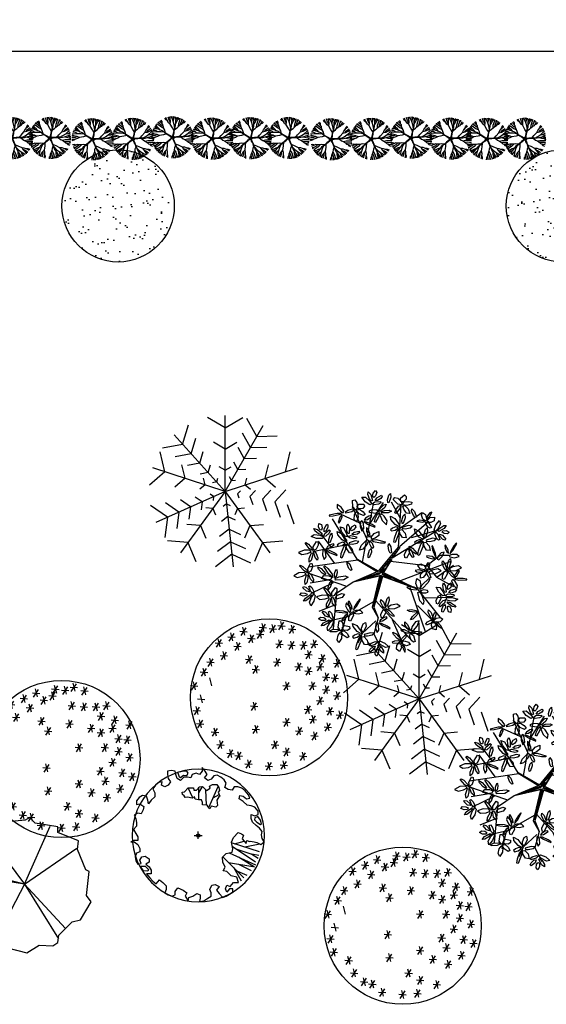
# Model space of a CAD drawing. Extents: x -27255 to 1448651, y 31034 to 8081248.
# Tile 21 of 256: x 583780 to 583793, y 3855903 to 3855926. Entities that reach past the tile are written whole.
import ezdxf

# ---------------------------------------------------------------- set-up
doc = ezdxf.new("R2010")
doc.units = 0
doc.header["$PDMODE"] = 32
doc.header["$PDSIZE"] = 0.2
doc.linetypes.add('ACAD_ISO04W100', pattern=[30, 24, -3, 0, -3])
doc.layers.get('0').update_dxf_attribs({"linetype": 'CONTINUOUS'})
doc.layers.get('Defpoints').update_dxf_attribs({"linetype": 'CONTINUOUS'})
doc.layers.add('0.13填充', color=8, linetype='CONTINUOUS', lineweight=9)
doc.layers.add('地涵轮廓线', color=130, linetype='CONTINUOUS', lineweight=35)
for name, color, linetype in [('LA-1-PLANTS', 3, 'CONTINUOUS'), ('LA-PLANTS', 82, 'CONTINUOUS'), ('TREE', 92, 'ACAD_ISO04W100'), ('TREE-P15', 3, 'CONTINUOUS'), ('YIHUA', 7, 'CONTINUOUS'), ('树', 3, 'CONTINUOUS'), ('树木', 74, 'CONTINUOUS'), ('绿化', 3, 'CONTINUOUS'), ('落叶乔木', 82, 'CONTINUOUS')]:
    doc.layers.add(name, color=color, linetype=linetype)
doc.styles.add('-仿宋_GB2312', font='FangSong_GB2312.ttf')
doc.linetypes.add('ZIGZAG', pattern='A,0.0001,-0.2,[131,ltypeshp.shx,S=0.2,R=0,X=-0.2,Y=0],-0.4,[131,ltypeshp.shx,S=0.2,R=180,X=0.2,Y=0],-0.2', length=0.8001)
doc.dimstyles.new('zzzz STANDARD', dxfattribs={"dimtxt": 2.3, "dimasz": 1, "dimexe": 1.25, "dimexo": 1.5, "dimgap": 0.2, "dimtad": 1, "dimdec": 0, "dimlfac": 10, "dimzin": 0, "dimdsep": 46, "dimtxsty": '-仿宋_GB2312', "dimblk": 'ARCHTICK', "dimcen": 0.09, "dimadec": 0, "dimazin": 0, "dimtfac": 1, "dimtdec": 0, "dimtix": 1, "dimtmove": 2, "dimatfit": 3, "dimfxl": 1.7, "dimfxlon": 1, "dimtolj": 1, "dimtzin": 0, "dimlwd": 9, "dimlwe": 9, "dimarcsym": 0})

# ---------------------------------------------------------------- blocks, each defined once
blk = doc.blocks.new('_ARCHTICK')
at = {"color": 0, "linetype": 'ByBlock', "const_width": 0.15}
blk.add_lwpolyline([(-0.5, -0.5), (0.5, 0.5)], dxfattribs=at)
blk = doc.blocks.new('*D629')
at = {"layer": 'Defpoints', "color": 0, "lineweight": 13}
for p in [(583591.253, 3855937.873), (583591.253, 3855925.646), (583803.253, 3855925.646)]:
    blk.add_point(p, dxfattribs=at)
at = {"layer": '地涵轮廓线', "color": 0, "lineweight": 9}
for p, q in [((583591.253, 3855936.173), (583591.253, 3855939.123)), ((583803.253, 3855936.173), (583803.253, 3855939.123)), ((583803.253, 3855937.873), (583591.253, 3855937.873))]:
    blk.add_line(p, q, dxfattribs=at)
at = {"layer": '地涵轮廓线', "color": 0, "lineweight": 9, "rotation": 180}
blk.add_blockref('_ARCHTICK', (583591.253, 3855937.873), dxfattribs=at)
at = {"layer": '地涵轮廓线', "color": 0, "lineweight": 9}
blk.add_blockref('_ARCHTICK', (583803.253, 3855937.873), dxfattribs=at)
at = {"layer": '地涵轮廓线', "color": 0, "lineweight": 9, "insert": (583697.253, 3855939.223), "char_height": 2.3, "attachment_point": 5, "style": '-仿宋_GB2312'}
blk.add_mtext('\\A1;2120', dxfattribs=at)
blk = doc.blocks.new('0082')
at = {"layer": '落叶乔木'}
for p, q in [((-2, 945), (-269, 1106)), ((-2, -18), (-2, 1137)), ((-2, 945), (265, 1106)), ((477, 817), (326, 1090)), ((-648, 696), (-558, 995)), ((-2, -18), (573, 984)), ((-2, -18), (-777, 839)), ((-518, 553), (-447, 792)), ((381, 650), (260, 868)), ((477, 817), (789, 824)), ((-648, 696), (-954, 636)), ((-2, 624), (-180, 731)), ((-2, 624), (176, 731)), ((286, 483), (195, 647)), ((381, 650), (631, 655)), ((-917, 280), (-988, 583)), ((-518, 553), (-763, 506)), ((-389, 411), (-335, 590)), ((286, 483), (473, 487)), ((913, 280), (984, 583)), ((-2, -18), (-1100, 339)), ((-612, 181), (-659, 383)), ((-389, 411), (-573, 375)), ((-260, 268), (-224, 387)), ((-2, 303), (-91, 357)), ((-2, 303), (87, 357)), ((-2, -18), (1096, 339)), ((190, 316), (129, 425)), ((190, 316), (314, 319)), ((608, 181), (655, 383)), ((-917, 280), (-1153, 76)), ((-612, 181), (-769, 45)), ((-260, 268), (-383, 244)), ((-307, 82), (-331, 183)), ((-131, 125), (-113, 185)), ((94, 149), (64, 204)), ((94, 149), (156, 151)), ((303, 82), (327, 183)), ((608, 181), (765, 45)), ((-307, 82), (-386, 13)), ((-131, 125), (-192, 113)), ((303, 82), (382, 13)), ((563, -136), (691, 1)), ((751, -176), (921, 7)), ((-2, -18), (-1056, -490)), ((-529, -254), (-683, -147)), ((-2, -18), (-681, -952)), ((-353, -175), (-456, -104)), ((-178, -96), (-229, -61)), ((-178, -96), (-185, -158)), ((-2, -18), (677, -952)), ((-2, -18), (121, -1166)), ((186, -57), (229, -12)), ((186, -57), (207, -116)), ((375, -97), (460, -6)), ((375, -97), (416, -215)), ((563, -136), (625, -313)), ((-880, -411), (-1136, -233)), ((-705, -332), (-910, -190)), ((-529, -254), (-552, -439)), ((-353, -175), (-368, -299)), ((-191, -277), (-294, -268)), ((-191, -277), (-150, -373)), ((19, -209), (-31, -247)), ((19, -209), (75, -235)), ((187, -277), (146, -373)), ((187, -277), (290, -268)), ((751, -176), (834, -411)), ((940, -215), (1043, -510)), ((-880, -411), (-918, -721)), ((-705, -332), (-735, -580)), ((39, -400), (-60, -476)), ((39, -400), (152, -453)), ((-379, -537), (-586, -519)), ((-379, -537), (-298, -728)), ((60, -592), (-89, -705)), ((60, -592), (229, -671)), ((375, -537), (294, -728)), ((375, -537), (582, -519)), ((-568, -796), (-878, -770)), ((-568, -796), (-446, -1083)), ((80, -783), (-118, -934)), ((80, -783), (306, -888)), ((564, -796), (442, -1083)), ((564, -796), (874, -770)), ((101, -974), (-147, -1163)), ((101, -974), (384, -1106))]:
    blk.add_line(p, q, dxfattribs=at)
blk = doc.blocks.new('_LEAF1', base_point=(58.757, 29.333))
at = {"color": 0, "linetype": 'ByBlock'}
for p, q in [((58.514, 29.393), (58.666, 29.575)), ((58.666, 29.575), (58.939, 29.485)), ((58.606, 29.211), (58.514, 29.393)), ((58.939, 29.303), (58.817, 29.181)), ((58.939, 29.485), (58.939, 29.303)), ((58.817, 29.181), (58.606, 29.211))]:
    blk.add_line(p, q, dxfattribs=at)
blk = doc.blocks.new('_H5', base_point=(62.272, 31.394))
at = {"color": 0, "linetype": 'ByBlock'}
for p, xscale, yscale, zscale, rotation in [((62.365, 31.878), 0.8782315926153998, 2.121510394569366, 0.8782315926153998, 2.027330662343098), ((62.938, 31.878), 2.788958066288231, 0.575816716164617, 2.788958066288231, 41.2051949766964), ((61.817, 31.667), -1.93821894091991, 0.5452694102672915, 1.93821894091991, 161.5649836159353), ((62.424, 30.82), 2.575127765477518, 0.7881204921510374, 2.575127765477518, 103.2233358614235), ((62.817, 31.241), 0.5758144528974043, -1.696902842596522, 0.5758144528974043, 262.2070746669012)]:
    blk.add_blockref('_LEAF1', p, dxfattribs=dict(at, xscale=xscale, yscale=yscale, zscale=zscale, rotation=rotation))
blk = doc.blocks.new('_H2', base_point=(55.878, 33.03))
at = {"color": 0, "linetype": 'ByBlock'}
for p, xscale, yscale, zscale, rotation in [((55.484, 33.544), -2.423919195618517, 0.3329656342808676, 2.423919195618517, 304.6162862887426), ((56.091, 33.242), -0.6369088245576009, 2.090963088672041, 0.6369088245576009, 336.0195606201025)]:
    blk.add_blockref('_LEAF1', p, dxfattribs=dict(at, xscale=xscale, yscale=yscale, zscale=zscale, rotation=rotation))
at = {"color": 0, "linetype": 'ByBlock', "xscale": -1.637329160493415, "yscale": 0.455154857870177, "zscale": 1.637329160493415}
blk.add_blockref('_LEAF1', (55.333, 32.969), dxfattribs=at)
blk = doc.blocks.new('_H6', base_point=(66.06, 31.576))
at = {"color": 0, "linetype": 'ByBlock'}
for p, xscale, yscale, zscale, rotation in [((65.998, 32.15), -0.7881173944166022, 2.57666525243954, 0.7881173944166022, 2.457547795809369), ((65.545, 31.788), 1.878651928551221, 0.5452694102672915, 1.878651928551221, 336.2489556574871), ((65.664, 31.394), -1.817557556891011, -0.5452694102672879, 1.817557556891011, 195.3712707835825), ((66.423, 31.272), 1.848104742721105, 0.8186677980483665, 1.848104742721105, 330.9234899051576), ((66.484, 31.878), 2.089427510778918, 0.5147221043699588, 2.089427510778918, 35.45160265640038)]:
    blk.add_blockref('_LEAF1', p, dxfattribs=dict(at, xscale=xscale, yscale=yscale, zscale=zscale, rotation=rotation))
blk = doc.blocks.new('_H3', base_point=(57.908, 33.15))
at = {"color": 0, "linetype": 'ByBlock'}
for p, xscale, yscale, zscale, rotation in [((57.878, 33.605), 0.7575702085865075, 2.121510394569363, 0.7575702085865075, 5.479650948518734), ((57.453, 33.301), 0.7575702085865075, 2.060415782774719, 0.7575702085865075, 246.1270025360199), ((57.575, 32.814), 1.484593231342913, 1.061518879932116, 1.484593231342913, 203.1850851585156), ((58.091, 32.695), 1.968766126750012, 1.000424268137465, 1.968766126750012, 291.9583774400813), ((58.484, 33.303), 1.878651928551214, 0.575816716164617, 1.878651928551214, 26.31077704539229)]:
    blk.add_blockref('_LEAF1', p, dxfattribs=dict(at, xscale=xscale, yscale=yscale, zscale=zscale, rotation=rotation))
blk = doc.blocks.new('_H1', base_point=(54.696, 32.029))
at = {"color": 0, "linetype": 'ByBlock'}
for p, xscale, yscale, zscale, rotation in [((54.394, 32.029), 1.727443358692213, 0.9103097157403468, 1.727443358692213, 343.6738936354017), ((54.545, 32.393), -0.3940586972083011, 1.696902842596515, 0.3940586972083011, 11.88359707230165), ((54.937, 32.274), 0.9393259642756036, 1.696902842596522, 0.9393259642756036, 348.2808948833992), ((54.455, 31.635), -1.545687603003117, -0.485702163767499, 1.545687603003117, 43.07492863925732)]:
    blk.add_blockref('_LEAF1', p, dxfattribs=dict(at, xscale=xscale, yscale=yscale, zscale=zscale, rotation=rotation))
at = {"color": 0, "linetype": 'ByBlock', "xscale": 1.515140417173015, "yscale": 0.6369113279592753, "zscale": 1.515140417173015}
blk.add_blockref('_LEAF1', (55.151, 31.878), dxfattribs=at)
blk = doc.blocks.new('_H4', base_point=(59.999, 32.878))
at = {"color": 0, "linetype": 'ByBlock'}
for p, xscale, yscale, zscale, rotation in [((59.787, 33.001), 0.6964758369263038, 2.485023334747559, 0.6964758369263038, 30.70465610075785), ((60.06, 33.272), 1.878651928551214, 0.575816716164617, 1.878651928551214, 273.0367053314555), ((60.483, 33.334), 0.636908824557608, 1.484599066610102, 0.636908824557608, 320.5535637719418), ((60.757, 32.939), 1.544160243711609, 0.6063640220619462, 1.544160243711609, 15.14254921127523), ((60.453, 32.605), 1.727443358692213, 0.6063640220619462, 1.727443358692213, 352.5500074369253)]:
    blk.add_blockref('_LEAF1', p, dxfattribs=dict(at, xscale=xscale, yscale=yscale, zscale=zscale, rotation=rotation))
blk = doc.blocks.new('AUDIT_I_010120160858-0')
at = {"color": 0, "linetype": 'ByBlock'}
for name, p, xscale, yscale, zscale, rotation in [('_H6', (0.0137, 0.4625), 0.08333333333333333, 0.08333333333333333, 0.08333333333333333, 114.4537587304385), ('_H1', (0.1044, 0.4929), 0.08333333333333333, 0.08333333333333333, 0.08333333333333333, 335.9995910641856), ('_H4', (-0.3173, 0.3971), 0.08333333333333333, 0.08333333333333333, 0.08333333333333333, 25.99880797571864), ('_H4', (-0.3223, 0.3415), 0.08333333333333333, 0.08333333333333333, 0.08333333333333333, 159.4820373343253), ('_LEAF1', (-0.1652, 0.4238), -0.1514631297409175, -0.04543911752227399, 0.1514631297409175, 265.341891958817), ('_LEAF1', (0.111, 0.4385), 0.1741189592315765, 0.04289350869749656, 0.1741189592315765, 105.4222238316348), ('_H2', (-0.4257, 0.2908), 0.08333333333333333, 0.08333333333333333, 0.08333333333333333, 24.61518218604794), ('_LEAF1', (-0.2628, 0.3588), 0.1540087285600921, 0.06822231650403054, 0.1540087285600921, 40.89411108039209), ('_H5', (-0.1759, 0.238), 0.08333333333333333, 0.08333333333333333, 0.08333333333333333, 158.072261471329), ('_LEAF1', (-0.0751, 0.3435), 0.1741189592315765, 0.04289350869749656, 0.1741189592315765, 145.2915804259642), ('_LEAF1', (-0.0699, 0.376), 0.1741189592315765, 0.04289350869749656, 0.1741189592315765, 197.0023472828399), ('_H6', (-0.4182, 0.2152), 0.08333333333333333, 0.08333333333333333, 0.08333333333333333, 69.17656596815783), ('_H6', (0.0819, 0.2353), 0.08333333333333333, 0.08333333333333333, 0.08333333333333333, 69.97062117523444), ('_LEAF1', (0.2802, 0.2703), 0.1540087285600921, 0.06822231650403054, 0.1540087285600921, 40.89411108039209), ('_H3', (0.4252, 0.2176), 0.08333333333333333, 0.08333333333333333, 0.08333333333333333, 310.78205739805), ('_LEAF1', (-0.3309, 0.1763), -0.06567644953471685, 0.2147221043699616, 0.06567644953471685, 72.42816897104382), ('_H1', (-0.2819, 0.1419), 0.08333333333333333, 0.08333333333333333, 0.08333333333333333, 223.4393057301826), ('_H2', (-0.4864, 0.1293), 0.08333333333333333, 0.08333333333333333, 0.08333333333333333, 83.64810089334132), ('_H2', (-0.3955, 0.109), 0.08333333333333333, 0.08333333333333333, 0.08333333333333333, 135.7819653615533), ('_H2', (0.2838, 0.1367), 0.08333333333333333, 0.08333333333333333, 0.08333333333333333, 83.94950822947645), ('_H2', (0.3167, 0.1317), 0.08333333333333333, 0.08333333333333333, 0.08333333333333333, 199.4312205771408), ('_LEAF1', (0.3206, 0.1644), 0.1540087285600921, 0.06822231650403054, 0.1540087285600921, 40.89411108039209), ('_H6', (0.367, -0.0222), 0.08333333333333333, 0.08333333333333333, 0.08333333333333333, 241.7205313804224), ('_H4', (-0.4941, -0.0577), 0.08333333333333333, 0.08333333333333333, 0.08333333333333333, 92.256363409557), ('_LEAF1', (-0.2808, -0.0158), 0.1741189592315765, 0.04289350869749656, 0.1741189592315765, 105.4222238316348), ('_LEAF1', (-0.2587, -0.0054), -0.1514631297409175, -0.04543911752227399, 0.1514631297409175, 265.341891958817), ('_LEAF1', (-0.23, -0.0203), 0.1540087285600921, 0.06822231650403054, 0.1540087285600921, 40.89411108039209), ('_H5', (0.2939, -0.1157), 0.08333333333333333, 0.08333333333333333, 0.08333333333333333, 236.1016171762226), ('_LEAF1', (0.3181, 0.0034), 0.1540087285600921, 0.06822231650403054, 0.1540087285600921, 355.933260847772), ('_LEAF1', (-0.4139, -0.0794), 0.1565543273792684, 0.04543911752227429, 0.1565543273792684, 46.21957683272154), ('_H4', (0.4782, -0.0904), 0.08333333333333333, 0.08333333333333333, 0.08333333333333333, 277.9763770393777), ('_H1', (-0.4638, -0.1535), 0.08333333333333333, 0.08333333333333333, 0.08333333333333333, 100.3022395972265), ('_LEAF1', (-0.145, -0.1054), 0.1565543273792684, 0.04543911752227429, 0.1565543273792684, 72.31603858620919), ('_H5', (-0.0572, -0.2344), 0.08333333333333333, 0.08333333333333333, 0.08333333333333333, 97.62849818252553), ('_LEAF1', (-0.0076, -0.1473), 0.1565543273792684, 0.04543911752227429, 0.1565543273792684, 46.21957683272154), ('_LEAF1', (0.158, -0.137), -0.1514631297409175, -0.04543911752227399, 0.1514631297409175, 265.341891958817), ('_LEAF1', (0.3381, -0.2028), 0.1741189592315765, 0.04289350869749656, 0.1741189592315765, 105.4222238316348), ('_H6', (0.4252, -0.242), 0.08333333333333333, 0.08333333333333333, 0.08333333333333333, 251.5733710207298), ('_LEAF1', (-0.4101, -0.2328), -0.1514631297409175, -0.04543911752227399, 0.1514631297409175, 265.341891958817), ('_LEAF1', (-0.3283, -0.236), 0.1565543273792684, 0.04543911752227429, 0.1565543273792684, 46.21957683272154), ('_H4', (0.0591, -0.3378), 0.08333333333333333, 0.08333333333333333, 0.08333333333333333, 151.486959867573), ('_H6', (0.3191, -0.3557), 0.08333333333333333, 0.08333333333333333, 0.08333333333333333, 247.0264571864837), ('_LEAF1', (-0.313, -0.4077), 0.1565543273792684, 0.04543911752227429, 0.1565543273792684, 46.21957683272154), ('_H4', (-0.1934, -0.4491), 0.08333333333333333, 0.08333333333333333, 0.08333333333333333, 170), ('_H3', (-0.0799, -0.449), 0.08333333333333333, 0.08333333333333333, 0.08333333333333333, 321.2025904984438), ('_H4', (0.2181, -0.4162), 0.08333333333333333, 0.08333333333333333, 0.08333333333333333, 202.572748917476), ('_LEAF1', (0.1769, -0.3699), 0.1565543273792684, 0.04543911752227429, 0.1565543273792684, 46.21957683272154), ('_H2', (0.0161, -0.4794), 0.08333333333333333, 0.08333333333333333, 0.08333333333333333, 216.5174468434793)]:
    blk.add_blockref(name, p, dxfattribs=dict(at, xscale=xscale, yscale=yscale, zscale=zscale, rotation=rotation))
blk = doc.blocks.new('yh1')
at = {"layer": 'YIHUA', "color": 211, "linetype": 'ByBlock'}
for p, q in [((-348, 1009), (-488, 1517)), ((-402, 592), (-219, 1569)), ((372, 475), (125, 1608)), ((264, 996), (318, 1543)), ((-520, 696), (-638, 1452)), ((757, 1078), (769, 1400)), ((-574, 944), (-1036, 1191)), ((502, 819), (757, 1078)), ((963, 944), (1145, 1074)), ((-993, 683), (-1208, 1035)), ((576, 853), (963, 944)), ((-1015, 683), (-1434, 644)), ((-950, 370), (-993, 683)), ((-520, 709), (-12, 106)), ((-69, 45), (-520, 709)), ((468, 579), (502, 819)), ((502, 561), (502, 819)), ((1092, 462), (1371, 748)), ((-1294, 318), (-1477, 423)), ((-284, 370), (-1434, 540)), ((-359, 498), (-33, 44)), ((-10, 91), (-359, 498)), ((-12, 106), (468, 579)), ((478, 561), (-10, 91)), ((-2, 67), (478, 561)), ((41, 69), (502, 561)), ((425, 475), (1081, 475)), ((1016, -60), (1446, 553)), ((1081, 475), (1511, 344)), ((-939, 370), (-1294, 318)), ((-316, -91), (-939, 370)), ((-142, 232), (-25, 67)), ((-33, 44), (-142, 232)), ((-359, -113), (-49, 36)), ((-316, -91), (-69, 45)), ((-49, 36), (-126, -27)), ((-126, -27), (-2, 20)), ((300, -27), (-2, 67)), ((-2, 20), (37, -3)), ((13, 28), (300, -27)), ((463, -81), (13, 28)), ((41, 69), (587, -99)), ((1135, 136), (1532, 84)), ((-1530, -164), (-379, -128)), ((-950, -307), (-1530, -164)), ((-638, -255), (-379, -128)), ((11, -32), (-615, -268)), ((-591, -230), (-2, -11)), ((-2, -11), (-359, -113)), ((11, -32), (275, -477)), ((11, -32), (576, -99)), ((37, -3), (463, -81)), ((37, -27), (285, -465)), ((587, -99), (1016, -60)), ((769, -99), (1328, -737)), ((-638, -268), (-1444, -425)), ((-615, -268), (-1100, -1011)), ((209, -368), (-606, -1337)), ((963, -294), (1500, -333)), ((1027, -398), (1393, -529)), ((-800, -594), (-1401, -659)), ((275, -451), (1264, -842)), ((275, -477), (307, -1480)), ((-950, -790), (-950, -1167)), ((-116, -751), (-187, -1493)), ((737, -633), (802, -1219)), ((-316, -985), (-800, -1246)), ((286, -842), (1016, -1076)), ((630, -972), (673, -1324)), ((-151, -1117), (114, -1480))]:
    blk.add_line(p, q, dxfattribs=at)
at = {"layer": 'YIHUA', "color": 211, "xscale": 3067.948595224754, "yscale": 3100.522097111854, "zscale": 9.13409345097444}
blk.add_blockref('AUDIT_I_010120160858-0', (18, 3), dxfattribs=at)
at = {"layer": 'YIHUA', "color": 211, "linetype": 'ByBlock', "xscale": 255.6623829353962, "yscale": 258.3768414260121, "zscale": 0.76117445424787}
for name, p in [('_H1', (-498, 1477)), ('_H4', (757, 1312)), ('_H2', (556, 913)), ('_H5', (974, 960)), ('_H5', (-1157, -128)), ('_H5', (-847, -614)), ('_H3', (-1133, -1014)), ('_H6', (-622, -1115)), ('_H5', (292, -888)), ('_H2', (765, -990)), ('_H2', (-227, -1115))]:
    blk.add_blockref(name, p, dxfattribs=at)
at = {"layer": 'YIHUA', "color": 211, "linetype": 'ByBlock', "xscale": 258.3768414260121, "yscale": 255.6623829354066, "zscale": 0.76117445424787, "rotation": 270}
blk.add_blockref('_H4', (1415, 388), dxfattribs=at)
blk = doc.blocks.new('TREE_P15')
at = {"layer": 'TREE-P15', "color": 1, "ltscale": 50}
for points in [[(-0.163, 0.947), (-0.282, 1.055), (-0.424, 1.265), (-0.483, 1.42)], [(-0.151, 1.102), (-0.252, 1.242), (-0.324, 1.465)], [(-0.169, 1.351), (-0.216, 1.484)], [(-0.163, 0.947), (-0.147, 1.15), (-0.169, 1.351), (-0.156, 1.492)], [(0.166, 0.675), (0.124, 0.937), (0.049, 1.168), (-0.065, 1.429), (-0.077, 1.498)], [(0.099, 1.329), (0.045, 1.499)], [(0.049, 1.168), (0.099, 1.329), (0.117, 1.495)], [(0.241, 1.278), (0.204, 1.412), (0.206, 1.486)], [(0.225, 1.007), (0.313, 1.135), (0.404, 1.326), (0.435, 1.435)], [(0.237, 1.209), (0.291, 1.308), (0.36, 1.456)], [(0.31, 1.348), (0.336, 1.462)], [(-1.186, 0.711), (-1.286, 0.771)], [(-1.077, 0.599), (-1.154, 0.681), (-1.273, 0.793)], [(-0.888, 0.526), (-0.983, 0.649), (-1.136, 0.794), (-1.231, 0.858)], [(-1.123, 0.782), (-1.15, 0.867), (-1.188, 0.916)], [(-0.625, 0.646), (-0.804, 0.725), (-1.07, 0.918), (-1.154, 0.959)], [(-0.681, 0.803), (-0.818, 0.889), (-0.946, 0.995), (-1.069, 1.052)], [(-0.946, 0.995), (-1.006, 1.113)], [(-0.625, 0.646), (-0.681, 0.803), (-0.7, 0.935), (-0.928, 1.179)], [(-0.753, 0.991), (-0.756, 1.137), (-0.831, 1.249)], [(-0.368, 1.182), (-0.473, 1.268), (-0.558, 1.392)], [(0.397, 1.31), (0.469, 1.362), (0.504, 1.413)], [(0.422, 0.794), (0.441, 0.989), (0.543, 1.302), (0.555, 1.393)], [(0.422, 0.794), (0.553, 0.896), (0.673, 0.955), (0.834, 1.247)], [(0.553, 0.896), (0.593, 1.053), (0.654, 1.207), (0.67, 1.342)], [(0.654, 1.207), (0.747, 1.301)], [(0.71, 1.022), (0.848, 1.071), (0.931, 1.176)], [(0.851, 0.448), (0.917, 0.594), (1.072, 0.794), (1.202, 0.898)], [(1.001, 0.484), (1.103, 0.623), (1.293, 0.76)], [(1.011, 0.715), (1.06, 0.842), (1.152, 0.961)], [(-0.951, 0.138), (-1.091, 0.058), (-1.334, -0.013), (-1.5, -0.02)], [(-1.238, 0.015), (-1.353, -0.058), (-1.497, -0.101)], [(-1.094, 0.197), (-1.259, 0.144), (-1.493, 0.145)], [(-1.338, 0.257), (-1.478, 0.253)], [(-0.951, 0.138), (-1.139, 0.215), (-1.338, 0.257), (-1.467, 0.312)], [(-0.591, 0.366), (-0.853, 0.408), (-1.095, 0.408), (-1.379, 0.38), (-1.448, 0.39)], [(-1.234, 0.505), (-1.412, 0.506)], [(-1.095, 0.408), (-1.234, 0.505), (-1.386, 0.574)], [(-1.141, 0.625), (-1.28, 0.631), (-1.35, 0.655)], [(-0.591, 0.366), (-0.526, 0.302), (-0.448, 0.258), (-0.398, 0.22), (-0.278, 0.179), (-0.178, 0.129), (-0.107, 0.083), (-0.08, 0.071)], [(-0.591, 0.366), (-0.49, 0.312), (-0.386, 0.226), (-0.248, 0.135), (-0.131, 0.061), (-0.1, 0.037)], [(0.166, 0.675), (0.146, 0.562), (0.096, 0.437), (0.051, 0.278), (0.018, 0.143), (0.005, 0.107)], [(0.166, 0.675), (0.125, 0.593), (0.107, 0.506), (0.087, 0.447), (0.084, 0.32), (0.067, 0.21), (0.046, 0.127), (0.042, 0.098)], [(0.693, 0.051), (0.58, 0.035), (0.445, 0.044), (0.28, 0.037), (0.142, 0.027), (0.103, 0.029)], [(0.693, 0.051), (0.603, 0.064), (0.514, 0.054), (0.451, 0.055), (0.33, 0.019), (0.22, 0.001), (0.135, -0.004), (0.106, -0.01)], [(0.693, 0.051), (0.929, 0.171), (1.126, 0.314), (1.339, 0.503), (1.401, 0.536)], [(0.851, 0.448), (1.048, 0.495), (1.233, 0.579), (1.37, 0.61)], [(1.028, 0.097), (1.176, 0.053), (1.386, 0.025), (1.5, 0.029)], [(1.126, 0.314), (1.295, 0.317), (1.458, 0.35)], [(1.223, 0.149), (1.334, 0.127), (1.496, 0.107)], [(1.233, 0.579), (1.345, 0.664)], [(1.29, 0.166), (1.406, 0.242), (1.477, 0.264)], [(1.295, 0.317), (1.44, 0.42)], [(1.368, 0.027), (1.44, -0.025), (1.499, -0.043)], [(1.377, 0.122), (1.494, 0.132)], [(-1.176, -0.41), (-1.315, -0.368), (-1.445, -0.404)], [(-0.808, -0.394), (-0.974, -0.4), (-1.105, -0.377), (-1.408, -0.518)], [(-1.239, -0.592), (-1.369, -0.613)], [(-0.974, -0.4), (-1.099, -0.504), (-1.239, -0.592), (-1.331, -0.692)], [(-0.808, -0.394), (-0.938, -0.54), (-1.204, -0.734), (-1.268, -0.801)], [(-0.774, -0.682), (-0.92, -0.734), (-1.106, -0.835), (-1.196, -0.905)], [(-0.531, -0.449), (-0.651, -0.685), (-0.726, -0.916), (-0.788, -1.194), (-0.819, -1.257)], [(-0.531, -0.449), (-0.45, -0.406), (-0.384, -0.346), (-0.333, -0.31), (-0.256, -0.209), (-0.178, -0.13), (-0.112, -0.076), (-0.092, -0.054)], [(-0.531, -0.449), (-0.448, -0.369), (-0.335, -0.297), (-0.205, -0.194), (-0.098, -0.105), (-0.066, -0.084)], [(0.263, -0.644), (0.248, -0.553), (0.21, -0.472), (0.192, -0.412), (0.12, -0.308), (0.069, -0.209), (0.037, -0.13), (0.023, -0.104)], [(0.263, -0.644), (0.213, -0.54), (0.179, -0.41), (0.122, -0.255), (0.07, -0.126), (0.059, -0.089)], [(0.263, -0.644), (0.45, -0.831), (0.646, -0.974), (0.893, -1.118), (0.943, -1.167)], [(0.689, -0.671), (0.795, -0.844), (0.931, -0.994), (1.003, -1.115)], [(0.689, -0.671), (0.848, -0.688), (1.087, -0.774), (1.225, -0.865)], [(0.885, -0.156), (1.076, -0.114), (1.406, -0.114), (1.497, -0.097)], [(0.885, -0.156), (1.023, -0.249), (1.116, -0.345), (1.443, -0.408)], [(1.023, -0.249), (1.185, -0.238), (1.35, -0.249), (1.483, -0.223)], [(1.192, -0.36), (1.28, -0.475), (1.406, -0.522)], [(1.35, -0.249), (1.468, -0.309)], [(-1.091, -0.826), (-1.18, -0.826), (-1.238, -0.846)], [(-0.902, -0.839), (-1.005, -0.887), (-1.147, -0.966)], [(-1.043, -0.908), (-1.131, -0.985)], [(-0.947, -0.892), (-0.996, -1.022), (-1.04, -1.081)], [(-0.726, -0.916), (-0.861, -1.017), (-0.974, -1.141)], [(-0.861, -1.017), (-0.918, -1.186)], [(-0.425, -0.862), (-0.557, -1.017), (-0.657, -1.193), (-0.75, -1.299)], [(-0.657, -1.193), (-0.698, -1.328)], [(-0.525, -0.98), (-0.526, -1.153), (-0.599, -1.375)], [(-0.425, -0.862), (-0.393, -1.019), (-0.4, -1.273), (-0.444, -1.433)], [(-0.397, -1.173), (-0.363, -1.304), (-0.367, -1.454)], [(0.026, -1.245), (-0.056, -1.364), (-0.062, -1.499)], [(0.126, -0.89), (0.079, -1.05), (0.017, -1.168), (0.058, -1.499)], [(0.079, -1.05), (0.139, -1.2), (0.181, -1.361), (0.247, -1.48)], [(0.126, -0.89), (0.224, -1.059), (0.326, -1.372), (0.37, -1.454)], [(0.181, -1.361), (0.16, -1.491)], [(0.41, -0.947), (0.414, -1.102), (0.452, -1.31), (0.491, -1.417)], [(0.449, -1.293), (0.421, -1.378), (0.422, -1.439)], [(0.519, -1.117), (0.533, -1.23), (0.564, -1.39)], [(0.541, -1.272), (0.587, -1.38)], [(0.556, -1.176), (0.665, -1.263), (0.707, -1.323)], [(0.646, -0.974), (0.702, -1.133), (0.784, -1.279)], [(0.702, -1.133), (0.845, -1.24)], [(0.77, -0.802), (0.934, -0.857), (1.123, -0.995)], [(0.931, -0.994), (1.047, -1.074)], [(0.992, -0.74), (1.129, -0.748), (1.27, -0.798)]]:
    blk.add_lwpolyline(points, dxfattribs=at)
at = {"layer": 'TREE-P15', "ltscale": 50}
for points in [[(0.113, 0.476), (-0.016, 0.678), (-0.163, 0.947)], [(0.137, 0.574), (0.324, 0.689), (0.422, 0.794)], [(0.139, 0.583), (0.219, 0.858)], [(0.219, 0.858), (0.23, 1.101)], [(0.23, 1.101), (0.25, 1.406)], [(-0.976, 0.559), (-1.26, 0.672)], [(-0.749, 0.473), (-0.976, 0.559)], [(-0.417, 0.255), (-0.65, 0.194), (-0.951, 0.138)], [(-0.512, 0.312), (-0.749, 0.473)], [(-0.504, 0.308), (-0.556, 0.521), (-0.625, 0.646)], [(-0.091, 0.056), (-0.512, 0.312)], [(0.025, 0.104), (0.139, 0.583)], [(0.106, 0.009), (0.598, 0.048)], [(0.488, 0.039), (0.64, 0.225), (0.851, 0.448)], [(0.588, 0.047), (0.756, -0.095), (0.885, -0.156)], [(0.598, 0.048), (0.884, 0.057)], [(0.884, 0.057), (1.118, 0.122)], [(1.118, 0.122), (1.415, 0.197)], [(-0.682, -0.566), (-0.833, -0.756)], [(-0.448, -0.384), (-0.667, -0.367), (-0.808, -0.394)], [(-0.455, -0.39), (-0.682, -0.566)], [(-0.081, -0.069), (-0.455, -0.39)], [(-0.371, -0.318), (-0.386, -0.558), (-0.425, -0.862)], [(0.041, -0.099), (0.23, -0.554)], [(0.227, -0.545), (0.143, -0.748), (0.126, -0.89)], [(0.188, -0.452), (0.411, -0.539), (0.689, -0.671)], [(0.23, -0.554), (0.327, -0.823)], [(-0.833, -0.756), (-1.029, -0.991)], [(0.327, -0.823), (0.461, -1.026)], [(0.461, -1.026), (0.625, -1.285)]]:
    blk.add_lwpolyline(points, dxfattribs=at)
for radius in [0.107, 0.0798, 0.0561, 0.0247]:
    blk.add_circle((0, 0), radius, dxfattribs=at)
blk = doc.blocks.new('0110')
at = {"layer": '树木', "color": 242, "linetype": 'ZIGZAG'}
for p, q in [((-162.8, 533.6), (-200.6, 475.9)), ((-187.3, 538.1), (-171.7, 478.1)), ((-63.4, 517.5), (-47.8, 457.5)), ((-62.7, 538.1), (-7.1, 533.6)), ((-18.3, 562.5), (-56.1, 504.8)), ((-42.7, 567), (-27.2, 507)), ((11.6, 529.8), (67.2, 525.4)), ((56.1, 554.3), (18.3, 496.5)), ((31.6, 558.7), (47.2, 498.7)), ((76.1, 552.4), (131.7, 547.9)), ((120.6, 576.8), (82.8, 519)), ((96.1, 581.3), (111.7, 521.3)), ((156.2, 525.7), (211.8, 521.3)), ((200.6, 550.2), (162.8, 492.4)), ((176.2, 554.6), (191.7, 494.6)), ((-348.7, 447), (-386.5, 389.2)), ((-373.1, 451.4), (-357.6, 391.4)), ((-298.2, 467.9), (-242.6, 463.5)), ((-253.7, 492.4), (-291.5, 434.6)), ((-278.1, 496.8), (-262.6, 436.8)), ((-207.3, 509.2), (-151.7, 504.8)), ((-149.5, 455.5), (-93.9, 451.1)), ((-105, 480), (-142.8, 422.2)), ((-129.5, 484.4), (-113.9, 424.4)), ((-83.4, 488.6), (-27.8, 484.1)), ((-38.9, 513), (-76.7, 455.2)), ((-393.2, 422.5), (-337.6, 418.1)), ((-252.7, 397.8), (-197.1, 393.3)), ((-208.2, 422.2), (-246.1, 364.4)), ((-232.7, 426.7), (-217.1, 366.6)), ((61.2, 414.3), (116.8, 409.8)), ((105.6, 438.7), (67.8, 380.9)), ((81.2, 443.2), (96.7, 383.2)), ((152, 406), (207.6, 401.6)), ((196.5, 430.5), (158.7, 372.7)), ((172, 434.9), (187.6, 374.9)), ((242.9, 406), (298.5, 401.6)), ((287.4, 430.5), (249.6, 372.7)), ((262.9, 434.9), (278.5, 374.9)), ((321.4, 414.3), (377, 409.8)), ((365.8, 438.7), (328, 380.9)), ((341.4, 443.2), (356.9, 383.2)), ((-410.6, 302.5), (-448.4, 244.7)), ((-435.1, 307), (-419.5, 247)), ((-356, 327.6), (-300.4, 323.2)), ((-311.5, 352), (-349.3, 294.3)), ((-336, 356.5), (-320.4, 296.5)), ((-166, 298.7), (-110.4, 294.3)), ((-121.5, 323.2), (-159.3, 265.4)), ((-146, 327.6), (-130.4, 267.6)), ((89.1, 302.5), (51.3, 244.7)), ((64.7, 307), (80.2, 247)), ((280.1, 335.9), (335.7, 331.4)), ((324.5, 360.3), (286.7, 302.5)), ((300.1, 364.7), (315.6, 304.7)), ((383.3, 307), (438.9, 302.5)), ((427.8, 331.4), (390, 273.6)), ((403.3, 335.9), (418.9, 275.8)), ((514.8, 298.7), (530.4, 238.7)), ((-460.2, 228.2), (-498, 170.4)), ((-484.7, 232.7), (-469.1, 172.7)), ((-455.1, 278.1), (-399.5, 273.6)), ((-116.4, 224.4), (-60.8, 220)), ((-72, 248.9), (-109.8, 191.1)), ((-96.4, 253.3), (-80.8, 193.3)), ((44.6, 278.1), (100.2, 273.6)), ((205.7, 245), (261.3, 240.6)), ((250.2, 269.5), (212.4, 211.7)), ((225.7, 273.9), (241.3, 213.9)), ((324.5, 236.5), (286.7, 178.7)), ((300.1, 240.9), (315.6, 180.9)), ((366.8, 245), (422.4, 240.6)), ((411.3, 269.5), (373.5, 211.7)), ((386.8, 273.9), (402.4, 213.9)), ((494.8, 269.8), (550.4, 265.4)), ((539.3, 294.3), (501.5, 236.5)), ((-504.7, 203.8), (-449.1, 199.3)), ((-435.1, 158.4), (-419.5, 98.4)), ((280.1, 212), (335.7, 207.6)), ((412.2, 166.6), (467.8, 162.2)), ((456.7, 191.1), (418.9, 133.3)), ((432.2, 195.5), (447.8, 135.5)), ((478.3, 158.4), (533.9, 153.9)), ((522.8, 182.8), (485, 125)), ((498.3, 187.3), (513.9, 127.3)), ((-579, 100.6), (-523.4, 96.1)), ((-534.5, 125), (-572.3, 67.3)), ((-559, 129.5), (-543.4, 69.5)), ((114.9, 100.6), (170.5, 96.1)), ((159.3, 125), (121.5, 67.3)), ((134.9, 129.5), (150.4, 69.5)), ((309, 100.6), (364.6, 96.1)), ((353.5, 125), (315.6, 67.3)), ((329, 129.5), (344.6, 69.5)), ((456.7, 96.1), (418.9, 38.4)), ((432.2, 100.6), (447.8, 40.6)), ((-525.3, 1.5), (-469.7, -2.9)), ((-505.3, 30.4), (-489.7, -29.6)), ((411.3, 13.6), (373.5, -44.2)), ((386.8, 18), (402.4, -42)), ((412.2, 71.7), (467.8, 67.3)), ((494.8, 26.3), (550.4, 21.9)), ((539.3, 50.7), (501.5, -7)), ((514.8, 55.2), (530.4, -4.8)), ((-513.9, -60.7), (-551.7, -118.5)), ((-538.3, -56.3), (-522.8, -116.3)), ((-128.8, -52.1), (-73.2, -56.6)), ((-84.3, -27.7), (-122.2, -85.5)), ((-108.8, -23.2), (-93.2, -83.2)), ((320.4, -52.4), (282.6, -110.2)), ((295.9, -48), (311.5, -108)), ((366.8, -10.9), (422.4, -15.3)), ((485.6, -64.8), (447.8, -122.6)), ((461.2, -60.4), (476.7, -120.4)), ((-558.4, -85.1), (-502.8, -89.6)), ((159.3, -147.4), (121.5, -205.2)), ((134.9, -142.9), (150.4, -202.9)), ((275.9, -76.9), (331.5, -81.3)), ((357.6, -126.7), (319.8, -184.5)), ((333.1, -122.3), (348.7, -182.3)), ((441.1, -89.3), (496.7, -93.7)), ((515.5, -118.2), (571.1, -122.6)), ((560, -93.7), (522.2, -151.5)), ((535.5, -89.3), (551.1, -149.3)), ((-533.6, -184.2), (-478, -188.6)), ((-489.1, -159.8), (-526.9, -217.5)), ((-513.6, -155.3), (-498, -215.3)), ((-377.6, -221.7), (-415.4, -279.5)), ((-402, -217.2), (-386.5, -277.2)), ((-72, -201), (-109.8, -258.8)), ((-96.4, -196.6), (-80.8, -256.6)), ((114.9, -171.8), (170.5, -176.3)), ((254.3, -213.4), (216.5, -271.2)), ((229.9, -209), (245.4, -269)), ((313.1, -151.2), (368.7, -155.6)), ((424.6, -209), (480.2, -213.4)), ((469.1, -184.5), (431.3, -242.3)), ((444.6, -180.1), (460.2, -240.1)), ((-422.1, -246.1), (-366.5, -250.6)), ((-116.4, -225.5), (-60.8, -229.9)), ((209.9, -237.9), (265.4, -242.3)), ((325.5, -275), (381.1, -279.5)), ((370, -250.6), (332.2, -308.3)), ((345.5, -246.1), (361.1, -306.1)), ((-380.8, -341), (-325.2, -345.5)), ((-336.3, -316.6), (-374.1, -374.4)), ((-360.7, -312.2), (-345.2, -372.2)), ((28.1, -341), (83.7, -345.5)), ((72.6, -316.6), (34.8, -374.4)), ((48.1, -312.2), (63.7, -372.2)), ((134.9, -365.8), (150.4, -425.8)), ((-306.4, -407.1), (-250.8, -411.5)), ((-261.9, -382.6), (-299.7, -440.4)), ((-286.4, -378.2), (-270.8, -438.2)), ((-244.5, -423.6), (-188.9, -428)), ((-200, -399.1), (-237.8, -456.9)), ((-224.5, -394.7), (-208.9, -454.7)), ((114.9, -394.7), (170.5, -399.1)), ((159.3, -370.3), (121.5, -428)), ((238.8, -427.7), (294.4, -432.2)), ((283.2, -403.3), (245.4, -461.1)), ((258.8, -398.8), (274.3, -458.8)), ((-170.1, -485.5), (-114.5, -489.9)), ((-125.6, -461.1), (-163.5, -518.8)), ((-150.1, -456.6), (-134.5, -516.6)), ((-17.3, -502), (38.3, -506.5)), ((27.2, -477.6), (-10.6, -535.4)), ((2.7, -473.1), (18.3, -533.1)), ((94.2, -493.8), (149.8, -498.2)), ((138.7, -469.3), (100.9, -527.1)), ((114.2, -464.9), (129.8, -524.9))]:
    blk.add_line(p, q, dxfattribs=at)
at = {"layer": '绿化', "color": 242, "lineweight": 30}
blk.add_circle((11.4, 12.1), 589.9, dxfattribs=at)
blk = doc.blocks.new('0013')
at = {"color": 3}
for p, q in [((-72.9, 138.9), (-95.2, 105.9)), ((0.9, 146.1), (-72.9, 138.9)), ((12.1, 151.8), (0.9, 146.1)), ((24.4, 138.9), (12.1, 151.8)), ((75.8, 130.3), (24.4, 138.9)), ((-87.8, 117.1), (0, 0)), ((0, 0), (58.5, 131.7)), ((75.8, 117.4), (75.8, 130.3)), ((122.8, 98.8), (75.8, 117.4)), ((-125.4, 94.5), (-128.8, 60.1)), ((-95.2, 105.9), (-125.4, 94.5)), ((120.6, 78.7), (122.8, 98.8)), ((0, 0), (119.4, 81.6)), ((139.6, 32.8), (120.6, 78.7)), ((-139.9, 60.1), (-156.7, 38.6)), ((-128.8, 60.1), (-139.9, 60.1)), ((0, 0), (-156.7, 38.6)), ((-156.7, 38.6), (-150, 22.8)), ((0, 0), (-150, 22.8)), ((-150, 22.8), (-135.5, -21.6)), ((147.4, 28.5), (139.6, 32.8)), ((140.7, -25.9), (147.4, 28.5)), ((0, 0), (-61.7, -117)), ((0, 0), (76.9, -124.8)), ((0, 0), (93.2, -101.2)), ((-135.5, -21.6), (-142.2, -48.9)), ((127.3, -81.8), (151.9, -40.3)), ((151.9, -40.3), (140.7, -25.9)), ((-142.2, -48.9), (-118.7, -79)), ((-118.7, -79), (-112, -104.8)), ((78.1, -116.2), (108.3, -86.1)), ((108.3, -86.1), (127.3, -81.8)), ((-112, -104.8), (-78.5, -106.2)), ((-78.5, -106.2), (-44.9, -127.7)), ((-44.9, -127.7), (-39.3, -144.9)), ((64.7, -140.6), (75.8, -133.4)), ((75.8, -133.4), (78.1, -116.2)), ((-39.3, -144.9), (5.4, -156.4)), ((5.4, -156.4), (33.3, -139.2)), ((33.3, -139.2), (64.7, -140.6))]:
    blk.add_line(p, q, dxfattribs=at)
blk = doc.blocks.new('TP62')
at = {"const_width": 0.025}
blk.add_lwpolyline([(-0.0125, 0, 1), (0.0125, 0, 1)], format="xyb", close=True, dxfattribs=at)
blk.add_circle((0, 0), 0.5)
blk = doc.blocks.new('TP13')
for p, q in [((0.1846, 0.1602), (0.3443, 0.3189)), ((0.265, 0.2378), (0.3248, 0.3424)), ((0.2963, 0.2691), (0.3656, 0.299)), ((0.2289, 0.2041), (0.4113, 0.2347)), ((0.303, 0.2165), (0.3996, 0.265)), ((0.3045, 0.1617), (0.4241, 0.2364)), ((0.2324, 0.1305), (0.4322, 0.2201)), ((0.2563, 0.0797), (0.4323, 0.1979)), ((0.405, 0.14), (0.4512, 0.1712)), ((0.4633, 0.1225), (0.2512, 0.0552)), ((0.2909, 0.1033), (0.405, 0.14)), ((0.352, 0.0856), (0.4648, 0.0639)), ((0.405, 0.1386), (0.458, 0.1481)), ((-0.0299, 0), (0.0285, 0)), ((0, 0.0245), (0, -0.0313)), ((0.2742, 0.0625), (0.3454, 0.0417)), ((0.0799, -0.2117), (0.151, -0.3692)), ((-0.0414, -0.2856), (-0.0757, -0.361)), ((0.0031, -0.2696), (0.0052, -0.3641)), ((0.0619, -0.2283), (0.0568, -0.3456)), ((0.1126, -0.2841), (0.1577, -0.3085)), ((0.0043, -0.3234), (0.0306, -0.3691))]:
    blk.add_line(p, q)
for points in [[(-0.4572, 0.0112), (-0.4572, 0.0369), (-0.4829, 0.0369), (-0.5086, 0.0471), (-0.4829, 0.0471), (-0.4572, 0.0677), (-0.4418, 0.0985), (-0.4418, 0.1241), (-0.4675, 0.1344), (-0.4778, 0.1601), (-0.4726, 0.1909), (-0.4572, 0.2165), (-0.4316, 0.2114), (-0.4418, 0.1857), (-0.4264, 0.1601), (-0.4008, 0.1549), (-0.37, 0.1755), (-0.37, 0.2011), (-0.3956, 0.2165), (-0.37, 0.2371), (-0.3545, 0.2627), (-0.3545, 0.2884), (-0.3905, 0.2884), (-0.3648, 0.3192), (-0.3443, 0.3449), (-0.3186, 0.3654), (-0.2929, 0.3346), (-0.2673, 0.3551), (-0.2416, 0.3808), (-0.2416, 0.4065), (-0.2519, 0.4321), (-0.2262, 0.4475), (-0.2005, 0.4578), (-0.1749, 0.4475), (-0.1749, 0.4219), (-0.1543, 0.3962), (-0.1132, 0.4116), (-0.0876, 0.4321), (-0.0978, 0.4578), (-0.0773, 0.4937), (-0.0722, 0.468), (-0.0414, 0.4578), (-0.0106, 0.4372), (0.0151, 0.4475), (0.0151, 0.4732), (0.01, 0.4988), (0.0408, 0.4937), (0.0716, 0.4732), (0.0973, 0.4578), (0.0973, 0.4321), (0.087, 0.4065), (0.1024, 0.3757), (0.1281, 0.3705), (0.1589, 0.3859), (0.1383, 0.4116), (0.1589, 0.4372), (0.1845, 0.468), (0.2102, 0.4578), (0.2359, 0.4424), (0.2616, 0.427), (0.2616, 0.4013), (0.2359, 0.4013), (0.2153, 0.427), (0.2051, 0.4013), (0.2153, 0.3757), (0.241, 0.3859), (0.2667, 0.3551), (0.3026, 0.3551), (0.2904, 0.3147), (0.2488, 0.3053), (0.2165, 0.2717), (0.1869, 0.2664), (0.2031, 0.2395), (0.1856, 0.2019), (0.1816, 0.1629), (0.2111, 0.136), (0.2568, 0.1266), (0.2608, 0.1011), (0.2501, 0.0501), (0.2662, 0.0151), (0.3012, -0.0225), (0.3267, -0.0131), (0.3415, -0.0023), (0.3321, 0.0245), (0.3603, 0.0608), (0.367, 0.038), (0.3858, 0.0447), (0.3925, 0.042), (0.4221, 0.0487), (0.4413, 0.0523), (0.4721, 0.0677), (0.4977, 0.0471), (0.4823, 0.0215), (0.4772, -0.0042), (0.4823, -0.0299), (0.4618, -0.0555), (0.4361, -0.076), (0.4104, -0.1017), (0.4002, -0.1274), (0.4002, -0.1582), (0.4258, -0.1479), (0.4515, -0.1582), (0.4515, -0.1838), (0.4258, -0.2146), (0.4002, -0.2249), (0.3694, -0.23), (0.3386, -0.2557), (0.3078, -0.2762), (0.3129, -0.3019), (0.3386, -0.2968), (0.3642, -0.2762), (0.3899, -0.2814), (0.3796, -0.307), (0.354, -0.3378), (0.3283, -0.3584), (0.2975, -0.3686), (0.2718, -0.3686), (0.2564, -0.343), (0.2256, -0.3481), (0.1999, -0.3635), (0.2102, -0.3943), (0.1948, -0.42), (0.1691, -0.4405), (0.1435, -0.4559), (0.1178, -0.4508), (0.0973, -0.4251), (0.0716, -0.4148), (0.0459, -0.4354), (0.0665, -0.461), (0.0511, -0.4867), (0.0305, -0.5124), (0.0305, -0.4867), (0.01, -0.461), (-0.0157, -0.4713), (-0.0465, -0.461), (-0.0568, -0.4354), (-0.0824, -0.4405), (-0.1081, -0.4405), (-0.1338, -0.4148), (-0.1594, -0.4302), (-0.1697, -0.461), (-0.1749, -0.4867), (-0.2057, -0.4918), (-0.2313, -0.4867), (-0.2313, -0.461), (-0.2262, -0.4302), (-0.2108, -0.4046), (-0.2262, -0.3789), (-0.2519, -0.3686), (-0.2775, -0.3789), (-0.2724, -0.4046), (-0.2981, -0.3994), (-0.3237, -0.3789), (-0.3443, -0.3532), (-0.3289, -0.3224), (-0.3289, -0.2916), (-0.3545, -0.266), (-0.3751, -0.2403), (-0.3802, -0.266), (-0.3905, -0.2968), (-0.4213, -0.3019), (-0.447, -0.2865), (-0.4675, -0.2608), (-0.4675, -0.2352), (-0.4418, -0.2403), (-0.411, -0.2198), (-0.4162, -0.1941), (-0.4316, -0.1633), (-0.4572, -0.1684), (-0.4829, -0.153), (-0.4726, -0.1274), (-0.4675, -0.0966), (-0.4675, -0.0709), (-0.488, -0.0453), (-0.4726, -0.0145)], [(0.4689, -0.1169), (0.4485, -0.144), (0.4268, -0.1332), (0.4254, -0.1182), (0.4431, -0.1006), (0.4689, -0.0843), (0.4771, -0.0883)], [(0.1077, -0.3839), (0.1413, -0.3839), (0.1547, -0.3637), (0.1614, -0.3395), (0.1493, -0.3261), (0.1628, -0.2979), (0.156, -0.2912), (0.1399, -0.267), (0.1439, -0.2267), (0.1318, -0.2132), (0.0983, -0.2213), (0.0875, -0.2025), (0.0754, -0.2173), (0.066, -0.228), (0.0324, -0.2307), (0.0324, -0.2482), (0.0243, -0.2683), (0.0015, -0.2697), (-0.024, -0.2737), (-0.0294, -0.2912), (-0.0469, -0.2831), (-0.0805, -0.2898), (-0.0993, -0.2871), (-0.106, -0.2992), (-0.1181, -0.31), (-0.1208, -0.3261), (-0.1033, -0.3301), (-0.0764, -0.361), (-0.0361, -0.3597), (-0.0348, -0.3422), (-0.0133, -0.3422), (0.0082, -0.3677), (0.0311, -0.3691), (0.062, -0.3409), (0.0902, -0.3583), (0.0835, -0.3718)]]:
    blk.add_lwpolyline(points, close=True)
for points in [[(-0.4377, 0.231), (-0.4023, 0.2324), (-0.3751, 0.2568), (-0.3806, 0.2704), (-0.4132, 0.2663), (-0.4363, 0.2337)], [(-0.1536, -0.4742), (-0.1454, -0.443), (-0.1332, -0.4389), (-0.1115, -0.4552), (-0.087, -0.4539), (-0.0761, -0.4715), (-0.087, -0.4851), (-0.1223, -0.4838), (-0.1549, -0.4756)]]:
    blk.add_lwpolyline(points)
blk = doc.blocks.new('A$C3E256620')
at = {"layer": 'LA-1-PLANTS', "xscale": 14.00000066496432, "yscale": 14.00000066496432, "zscale": 14}
blk.add_blockref('TP62', (7.12, 7.17), dxfattribs=at)
at = {"layer": 'LA-PLANTS', "xscale": 14.00000066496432, "yscale": 14.00000066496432, "zscale": 14}
blk.add_blockref('TP13', (7.12, 7.17), dxfattribs=at)
blk = doc.blocks.new('0108')
at = {"layer": '绿化', "lineweight": -3}
h = blk.add_hatch(dxfattribs=at)
h.set_pattern_fill('AR-SAND', color=3, scale=0.8, angle=6.0893, style=0)
h.set_pattern_definition([(43.589254, (-844904.908, -176945.366), (-5.4260648, 38.7963698), [0, -30.8864, 0, -34.544, 0, -33.02]), (13.589254, (-844904.91, -176945.366), (29.6758348, 60.837201), [0, -16.6624, 0, -27.8384, 0, -10.668]), (333.589254, (-844929.76, -176948.017), (62.910162, 6.8268507), [0, -10.16, 0, -36.576, 0, -47.752]), (323.589254, (-844929.76, -176948.017), (58.8480443, 24.2134197), [0, -5.08, 0, -23.9776, 0, -27.432])])
h.paths.add_polyline_path([(93.8, -4.2, 1), (-98.2, -4.2, 1)])
at = {"layer": '绿化', "lineweight": 30}
blk.add_circle((-2.2, -4.2), 96, dxfattribs=at)

msp = doc.modelspace()

# ---------------------------------------------------------------- linework, layer by layer
at = {"layer": '0.13填充', "color": 7, "lineweight": 30, "ltscale": 0.005}
msp.add_line((583591.25297, 3855925.64576), (583803.25297, 3855925.64576), dxfattribs=at)

# ---------------------------------------------------------------- block references
at = {"lineweight": -3}
for name, p, xscale, yscale, zscale in [('0108', (583782.65479, 3855921.99923), 0.01400588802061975, 0.01400588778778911, 0.014005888), ('0108', (583793.29349, 3855921.99909), 0.01400588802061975, 0.01400588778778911, 0.014005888), ('0013', (583780.38459, 3855905.70269, 0), 0.01050441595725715, 0.0105044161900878, 0.010504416)]:
    msp.add_blockref(name, p, dxfattribs=dict(at, xscale=xscale, yscale=yscale, zscale=zscale))
at = {"xscale": 0.001575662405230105, "yscale": 0.001575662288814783, "zscale": 0.0015756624}
for p in [(583785.18986, 3855915.13395), (583789.83471, 3855910.1657)]:
    msp.add_blockref('0082', p, dxfattribs=at)
at = {"color": 30, "xscale": -0.2265243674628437, "yscale": 0.2265243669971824, "zscale": 0.2265243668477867, "rotation": 180}
msp.add_blockref('A$C3E256620', (583782.93018, 3855908.49013, 0), dxfattribs=at)
at = {"layer": 'TREE', "xscale": 0.3328360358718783, "yscale": 0.3328360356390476, "zscale": 0.3328360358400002}
for p in [(583780.08659, 3855923.56181), (583780.9936, 3855923.5652), (583782.0124, 3855923.53346), (583782.97965, 3855923.5448), (583783.92758, 3855923.58085), (583784.87595, 3855923.54976), (583785.79784, 3855923.56181), (583786.70485, 3855923.5652), (583787.72365, 3855923.53346), (583788.69089, 3855923.5448), (583789.63883, 3855923.57199), (583790.5872, 3855923.54976), (583791.46008, 3855923.54434), (583792.36709, 3855923.54773)]:
    msp.add_blockref('TREE_P15', p, dxfattribs=at)
at = {"layer": '树', "xscale": 0.001130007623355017, "yscale": 0.001130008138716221, "zscale": 0.001130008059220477, "rotation": 209.6395085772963}
for p in [(583788.88658, 3855913.16633), (583792.74068, 3855908.04968)]:
    msp.add_blockref('yh1', p, dxfattribs=at)
at = {"layer": '绿化', "xscale": 0.003189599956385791, "yscale": 0.003189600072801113, "zscale": 0.003189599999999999}
for p in [(583786.20123, 3855910.13441), (583781.23108, 3855908.65853, 0), (583789.40191, 3855904.66779)]:
    msp.add_blockref('0110', p, dxfattribs=at)

# ---------------------------------------------------------------- dimensions: what is measured, and where the dimension line sits
at = {"layer": '地涵轮廓线', "color": 3, "lineweight": 9}
dim = msp.add_linear_dim(base=(583591.25297, 3855937.87345), p1=(583803.25297, 3855925.64576), p2=(583591.25297, 3855925.64576), angle=180, dimstyle='zzzz STANDARD', dxfattribs=at)
dim.commit()
dim.dimension.update_dxf_attribs({"geometry": '*D629', "text_midpoint": (583697.25297, 3855939.22345)})

doc.saveas('drawing.dxf')
